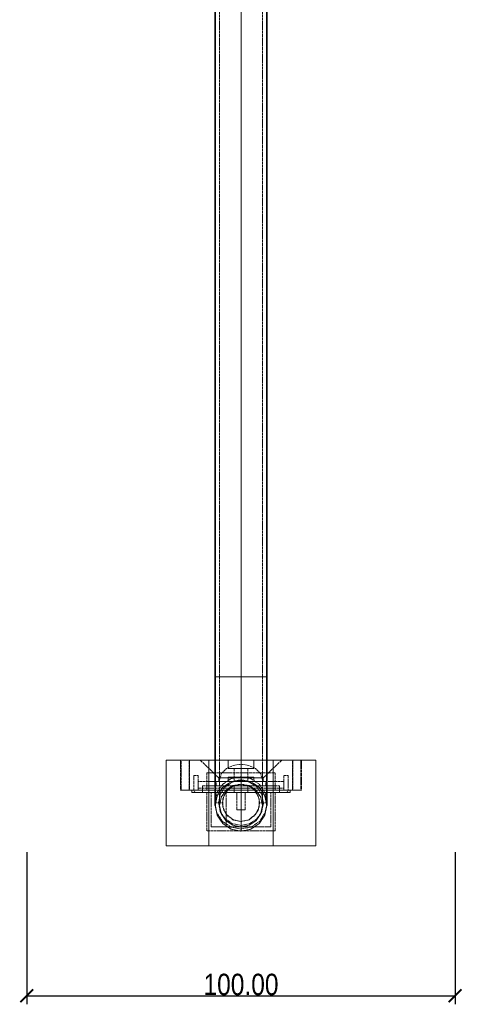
# Model space of a CAD drawing. Header units: millimetres. Extents: x -182 to 523, y -287 to 423.
# Tile 3 of 6: x -182 to -78, y -37 to 193. Entities that reach past the tile are written whole.
import ezdxf

# ---------------------------------------------------------------- set-up
doc = ezdxf.new("R2010")
doc.units = ezdxf.units.MM
doc.linetypes.add('DASHED2', pattern=[0.762, 0.635, -0.127])
for name, color, linetype, lineweight in [('DIMENSIONS', 2, 'CONTINUOUS', 13), ('HIDDEN', 8, 'DASHED2', 9), ('OUTLINE', 7, 'CONTINUOUS', 35), ('TANGENT', 8, 'CONTINUOUS', 13), ('VISIBLE', 7, 'CONTINUOUS', 18)]:
    doc.layers.add(name, color=color, linetype=linetype, lineweight=lineweight)
doc.styles.add('OpenSansCondensed-Light', font='OpenSansCondensed-Light.ttf')
doc.dimstyles.new('EZDXF', dxfattribs={"dimtxt": 0.25, "dimasz": 0.175, "dimexe": 0.375, "dimexo": 0.125, "dimgap": 0.1, "dimtad": 1, "dimlfac": 100, "dimzin": 12, "dimdsep": 46, "dimtxsty": 'OpenSansCondensed-Light', "dimblk": 'ARCHTICK', "dimcen": 2.5, "dimazin": 3, "dimtfac": 0.5, "dimtmove": 2, "dimatfit": 3})

# ---------------------------------------------------------------- blocks, each defined once
blk = doc.blocks.new('_ARCHTICK')
at = {"color": 0, "linetype": 'BYBLOCK', "const_width": 0.15}
blk.add_lwpolyline([(-0.5, -0.5), (0.5, 0.5)], dxfattribs=at)

msp = doc.modelspace()

# ---------------------------------------------------------------- linework, layer by layer
at = {"layer": 'HIDDEN'}
for points in [[(-135, 39.4), (-135, 389.4)], [(-130, 389.4), (-130, 39.4)], [(-125, 39.4), (-125, 389.4)], [(-130, 39.4), (-130.67179, 39.4), (-131.33513, 39.4), (-131.98167, 39.4), (-132.6033, 39.4), (-133.19219, 39.4), (-133.74094, 39.4), (-134.24264, 39.4), (-134.69099, 39.4), (-135.08035, 39.4), (-135.40581, 39.4), (-135.6633, 39.4), (-135.84957, 39.4), (-135.96227, 39.4), (-136, 39.4)], [(-135, 39.4), (-135, 27.92015), (-135, 22.73377), (-135, 18.18779), (-135, 14.45671), (-135, 12.94289), (-135, 11.68394), (-135, 10.692), (-135, 9.97655), (-135, 9.54447), (-135, 9.4)], [(-130, 39.4), (-130.55982, 39.4), (-131.1126, 39.4), (-131.6514, 39.4), (-132.16942, 39.4), (-132.66016, 39.4), (-133.11745, 39.4), (-133.53553, 39.4), (-133.90916, 39.4), (-134.23362, 39.4), (-134.50484, 39.4), (-134.71942, 39.4), (-134.87464, 39.4), (-134.96856, 39.4), (-135, 39.4)], [(-124, 39.4), (-124.03773, 39.4), (-124.15043, 39.4), (-124.3367, 39.4), (-124.59419, 39.4), (-124.91965, 39.4), (-125.30901, 39.4), (-125.75736, 39.4), (-126.25906, 39.4), (-126.80781, 39.4), (-127.3967, 39.4), (-128.01833, 39.4), (-128.66487, 39.4), (-129.32821, 39.4), (-130, 39.4)], [(-130, 39.4), (-129.44018, 39.4), (-128.8874, 39.4), (-128.3486, 39.4), (-127.83058, 39.4), (-127.33984, 39.4), (-126.88255, 39.4), (-126.46447, 39.4), (-126.09084, 39.4), (-125.76638, 39.4), (-125.49516, 39.4), (-125.28058, 39.4), (-125.12536, 39.4), (-125.03144, 39.4), (-125, 39.4)], [(-130, 39.4), (-130, 36.71285), (-130, 34.0595), (-130, 31.4733), (-130, 28.98679), (-130, 26.63123), (-130, 24.43624), (-130, 22.42944), (-130, 20.63604), (-130, 19.07862), (-130, 17.77675), (-130, 16.7468), (-130, 16.00173), (-130, 15.55091), (-130, 15.4)], [(-130, 39.4), (-130, 36.60089), (-130, 33.83698), (-130, 31.14302), (-130, 28.55291), (-130, 26.0992), (-130, 23.81275), (-130, 21.72233), (-130, 19.85421), (-130, 18.2319), (-130, 16.87578), (-130, 15.80292), (-130, 15.0268), (-130, 14.55719), (-130, 14.4)], [(-130, 39.4), (-130, 35.48124), (-130, 31.61177), (-130, 27.84023), (-130, 24.21407), (-130, 20.77888), (-130, 17.57786), (-130, 14.65126), (-130, 12.0359), (-130, 9.76465), (-130, 7.86609), (-130, 6.36408), (-130, 5.27752), (-130, 4.62007), (-130, 4.4)], [(-125, 39.4), (-125, 27.92015), (-125, 22.73377), (-125, 18.18779), (-125, 14.45671), (-125, 12.94289), (-125, 11.68394), (-125, 10.692), (-125, 9.97655), (-125, 9.54447), (-125, 9.4)], [(-147.5, 20), (-147.5, 0)], [(-147.5, 20), (-147.43712, 20), (-147.24928, 20), (-146.93883, 20), (-146.50969, 20), (-145.96724, 20), (-145.31831, 20), (-144.57107, 20), (-143.7349, 20), (-142.82032, 20), (-141.83884, 20), (-140.80279, 20), (-139.72521, 20), (-138.61964, 20), (-137.5, 20)], [(-142.1, 20), (-142.32393, 20), (-142.54504, 20), (-142.76056, 20), (-142.96777, 20), (-143.16406, 20), (-143.34698, 20), (-143.51421, 20), (-143.66366, 20), (-143.79345, 20), (-143.90194, 20), (-143.98777, 20), (-144.04986, 20), (-144.08742, 20), (-144.1, 20)], [(-144.1, 20), (-144.1, 13)], [(-142, 20), (-142.22393, 20), (-142.44504, 20), (-142.66056, 20), (-142.86777, 20), (-143.06406, 20), (-143.24698, 20), (-143.41421, 20), (-143.56366, 20), (-143.69345, 20), (-143.80194, 20), (-143.88777, 20), (-143.94986, 20), (-143.98742, 20), (-144, 20)], [(-144, 13), (-144, 20)], [(-142.1, 20), (-117.9, 20)], [(-142.1, 13), (-142.1, 20)], [(-118, 20), (-142, 20)], [(-142, 20), (-142, 13)], [(-130, 20), (-131.07092, 20), (-132.12837, 20), (-133.15905, 20), (-134.15001, 20), (-135.08878, 20), (-135.96356, 20), (-136.76334, 20), (-137.47806, 20), (-138.09875, 20), (-138.61759, 20), (-139.02806, 20), (-139.32499, 20), (-139.50466, 20), (-139.5648, 20)], [(-135.16, 15.82), (-139.5648, 20)], [(-137.5, 20), (-122.5, 20)], [(-137.5, 0), (-137.5, 20)], [(-124, 20), (-136, 20)], [(-135.15, 15), (-134.61572, 16.76122), (-133.39749, 18.01933), (-131.76008, 18.76149), (-130, 19)], [(-130, 20), (-130.33589, 20), (-130.66756, 20), (-130.99084, 20), (-131.30165, 20), (-131.5961, 20), (-131.87047, 20), (-132.12132, 20), (-132.34549, 20), (-132.54017, 20), (-132.70291, 20), (-132.83165, 20), (-132.92478, 20), (-132.98114, 20), (-133, 20)], [(-133, 18), (-133, 20)], [(-130, 20), (-129.66411, 20), (-129.33244, 20), (-129.00916, 20), (-128.69835, 20), (-128.4039, 20), (-128.12953, 20), (-127.87868, 20), (-127.65451, 20), (-127.45983, 20), (-127.29709, 20), (-127.16835, 20), (-127.07522, 20), (-127.01886, 20), (-127, 20)], [(-130, 20), (-128.92908, 20), (-127.87163, 20), (-126.84095, 20), (-125.84999, 20), (-124.91122, 20), (-124.03644, 20), (-123.23666, 20), (-122.52194, 20), (-121.90125, 20), (-121.38241, 20), (-120.97194, 20), (-120.67501, 20), (-120.49534, 20), (-120.4352, 20)], [(-130, 18), (-130, 20)], [(-130, 15.82), (-130, 20)], [(-124.85, 15), (-125.38428, 16.76122), (-126.60251, 18.01933), (-128.23992, 18.76149), (-130, 19)], [(-127, 18), (-127, 20)], [(-124.84, 15.82), (-120.4352, 20)], [(-122.5, 20), (-121.38036, 20), (-120.27479, 20), (-119.19721, 20), (-118.16116, 20), (-117.17968, 20), (-116.2651, 20), (-115.42893, 20), (-114.68169, 20), (-114.03276, 20), (-113.49031, 20), (-113.06117, 20), (-112.75072, 20), (-112.56288, 20), (-112.5, 20)], [(-122.5, 20), (-122.5, 0)], [(-118, 20), (-117.77607, 20), (-117.55496, 20), (-117.33944, 20), (-117.13223, 20), (-116.93594, 20), (-116.75302, 20), (-116.58579, 20), (-116.43634, 20), (-116.30655, 20), (-116.19806, 20), (-116.11223, 20), (-116.05014, 20), (-116.01258, 20), (-116, 20)], [(-118, 13), (-118, 20)], [(-117.9, 20), (-117.67607, 20), (-117.45496, 20), (-117.23944, 20), (-117.03223, 20), (-116.83594, 20), (-116.65302, 20), (-116.48579, 20), (-116.33634, 20), (-116.20655, 20), (-116.09806, 20), (-116.01223, 20), (-115.95014, 20), (-115.91258, 20), (-115.9, 20)], [(-117.9, 20), (-117.9, 13)], [(-116, 20), (-116, 13)], [(-115.9, 20), (-115.9, 13)], [(-112.5, 0), (-112.5, 20)], [(-141, 16.4), (-140, 16.4)], [(-141, 12.9), (-141, 16.4)], [(-140, 16.4), (-140, 13.4)], [(-138, 17), (-122, 17)], [(-138, 17), (-138, 13)], [(-136.1, 10), (-135.63567, 12.33437), (-134.31335, 14.31335), (-132.33437, 15.63567), (-130, 16.1), (-127.66563, 15.63567), (-125.68665, 14.31335), (-124.36433, 12.33437), (-123.9, 10)], [(-130, 18), (-130.33589, 18), (-130.66756, 18), (-130.99084, 18), (-131.30165, 18), (-131.5961, 18), (-131.87047, 18), (-132.12132, 18), (-132.34549, 18), (-132.54017, 18), (-132.70291, 18), (-132.83165, 18), (-132.92478, 18), (-132.98114, 18), (-133, 18)], [(-130, 18), (-130.17914, 18), (-130.35603, 18), (-130.52845, 18), (-130.69421, 18), (-130.85125, 18), (-130.99758, 18), (-131.13137, 18), (-131.25093, 18), (-131.35476, 18), (-131.44155, 18), (-131.51021, 18), (-131.55988, 18), (-131.58994, 18), (-131.6, 18)], [(-131.6, 15), (-131.6, 18)], [(-130, 18), (-129.82086, 18), (-129.64397, 18), (-129.47155, 18), (-129.30579, 18), (-129.14875, 18), (-129.00242, 18), (-128.86863, 18), (-128.74907, 18), (-128.64524, 18), (-128.55845, 18), (-128.48979, 18), (-128.44012, 18), (-128.41006, 18), (-128.4, 18)], [(-130, 18), (-129.66411, 18), (-129.33244, 18), (-129.00916, 18), (-128.69835, 18), (-128.4039, 18), (-128.12953, 18), (-127.87868, 18), (-127.65451, 18), (-127.45983, 18), (-127.29709, 18), (-127.16835, 18), (-127.07522, 18), (-127.01886, 18), (-127, 18)], [(-130, 15), (-130, 18)], [(-128.4, 15), (-128.4, 18)], [(-122, 17), (-122, 13)], [(-120, 16.4), (-119, 16.4)], [(-120, 13.4), (-120, 16.4)], [(-119, 16.4), (-119, 12.9)], [(-140, 15), (-140, 13)], [(-120, 15), (-140, 15)], [(-139, 14), (-121, 14)], [(-139, 12.4), (-139, 14)], [(-130, 15.4), (-132.2961, 14.94328), (-134.24264, 13.64264), (-135.54328, 11.6961), (-136, 9.4), (-135.54328, 7.1039), (-134.24264, 5.15736), (-132.2961, 3.85672), (-130, 3.4)], [(-136, 9.4), (-135.54328, 11.6961), (-134.24264, 13.64264), (-132.2961, 14.94328), (-130, 15.4)], [(-135.8, 15), (-135.65458, 15), (-135.22562, 15), (-134.53462, 15), (-133.61624, 15), (-132.51653, 15), (-131.29062, 15), (-130, 15), (-128.70938, 15), (-127.48347, 15), (-126.38376, 15), (-125.46538, 15), (-124.77438, 15), (-124.34542, 15), (-124.2, 15)], [(-135.8, 14), (-135.8, 15)], [(-124.2, 14), (-124.34542, 14), (-124.77438, 14), (-125.46538, 14), (-126.38376, 14), (-127.48347, 14), (-128.70938, 14), (-130, 14), (-131.29062, 14), (-132.51653, 14), (-133.61624, 14), (-134.53462, 14), (-135.22562, 14), (-135.65458, 14), (-135.8, 14)], [(-130, 15.25), (-132.00909, 14.85037), (-133.71231, 13.71231), (-134.85037, 12.00909), (-135.25, 10), (-134.85037, 7.99091), (-133.71231, 6.28769), (-132.00909, 5.14963), (-130, 4.75)], [(-130, 15.82), (-130.57774, 15.82), (-131.14821, 15.82), (-131.70424, 15.82), (-132.23884, 15.82), (-132.74529, 15.82), (-133.21721, 15.82), (-133.64867, 15.82), (-134.03425, 15.82), (-134.3691, 15.82), (-134.649, 15.82), (-134.87044, 15.82), (-135.03063, 15.82), (-135.12756, 15.82), (-135.16, 15.82)], [(-135.16, 15.82), (-135.16, 15)], [(-130, 15), (-130.57774, 15), (-131.14821, 15), (-131.70424, 15), (-132.23884, 15), (-132.74529, 15), (-133.21721, 15), (-133.64867, 15), (-134.03425, 15), (-134.3691, 15), (-134.649, 15), (-134.87044, 15), (-135.03063, 15), (-135.12756, 15), (-135.16, 15)], [(-124.85, 15), (-124.97912, 15), (-125.36001, 15), (-125.97357, 15), (-126.78903, 15), (-127.7655, 15), (-128.85402, 15), (-130, 15), (-131.14598, 15), (-132.2345, 15), (-133.21097, 15), (-134.02643, 15), (-134.63999, 15), (-135.02088, 15), (-135.15, 15)], [(-130, 4.4), (-131.91342, 4.7806), (-133.53553, 5.86447), (-134.6194, 7.48658), (-135, 9.4), (-134.6194, 11.31342), (-133.53553, 12.93553), (-131.91342, 14.0194), (-130, 14.4)], [(-130, 14.4), (-131.91342, 14.0194), (-133.53553, 12.93553), (-134.6194, 11.31342), (-135, 9.4)], [(-134.35, 10), (-134.01888, 11.66467), (-133.07591, 13.07591), (-131.66467, 14.01888), (-130, 14.35)], [(-130, 14.35), (-131.88739, 13.91921), (-133.40097, 12.71218), (-134.24094, 10.96797), (-134.24094, 9.03203), (-133.40097, 7.28782), (-131.88739, 6.08079), (-130, 5.65)], [(-130, 16), (-130.33589, 16), (-130.66756, 16), (-130.99084, 16), (-131.30165, 16), (-131.5961, 16), (-131.87047, 16), (-132.12132, 16), (-132.34549, 16), (-132.54017, 16), (-132.70291, 16), (-132.83165, 16), (-132.92478, 16), (-132.98114, 16), (-133, 16)], [(-133, 16), (-133, 15)], [(-130, 15), (-130.33589, 15), (-130.66756, 15), (-130.99084, 15), (-131.30165, 15), (-131.5961, 15), (-131.87047, 15), (-132.12132, 15), (-132.34549, 15), (-132.54017, 15), (-132.70291, 15), (-132.83165, 15), (-132.92478, 15), (-132.98114, 15), (-133, 15)], [(-130, 15), (-130.17914, 15), (-130.35603, 15), (-130.52845, 15), (-130.69421, 15), (-130.85125, 15), (-130.99758, 15), (-131.13137, 15), (-131.25093, 15), (-131.35476, 15), (-131.44155, 15), (-131.51021, 15), (-131.55988, 15), (-131.58994, 15), (-131.6, 15)], [(-130, 14), (-130.17914, 14), (-130.35603, 14), (-130.52845, 14), (-130.69421, 14), (-130.85125, 14), (-130.99758, 14), (-131.13137, 14), (-131.25093, 14), (-131.35476, 14), (-131.44155, 14), (-131.51021, 14), (-131.55988, 14), (-131.58994, 14), (-131.6, 14)], [(-131.6, 14), (-131.6, 12.4)], [(-130, 16), (-129.66411, 16), (-129.33244, 16), (-129.00916, 16), (-128.69835, 16), (-128.4039, 16), (-128.12953, 16), (-127.87868, 16), (-127.65451, 16), (-127.45983, 16), (-127.29709, 16), (-127.16835, 16), (-127.07522, 16), (-127.01886, 16), (-127, 16)], [(-130, 16), (-130, 15)], [(-130, 15.82), (-129.42226, 15.82), (-128.85179, 15.82), (-128.29576, 15.82), (-127.76116, 15.82), (-127.25471, 15.82), (-126.78279, 15.82), (-126.35133, 15.82), (-125.96575, 15.82), (-125.6309, 15.82), (-125.351, 15.82), (-125.12956, 15.82), (-124.96937, 15.82), (-124.87244, 15.82), (-124.84, 15.82)], [(-130, 15), (-130, 15.82)], [(-130, 3.4), (-127.7039, 3.85672), (-125.75736, 5.15736), (-124.45672, 7.1039), (-124, 9.4), (-124.45672, 11.6961), (-125.75736, 13.64264), (-127.7039, 14.94328), (-130, 15.4)], [(-130, 15.4), (-127.7039, 14.94328), (-125.75736, 13.64264), (-124.45672, 11.6961), (-124, 9.4)], [(-130, 4.75), (-127.99091, 5.14963), (-126.28769, 6.28769), (-125.14963, 7.99091), (-124.75, 10), (-125.14963, 12.00909), (-126.28769, 13.71231), (-127.99091, 14.85037), (-130, 15.25)], [(-130, 15), (-129.82086, 15), (-129.64397, 15), (-129.47155, 15), (-129.30579, 15), (-129.14875, 15), (-129.00242, 15), (-128.86863, 15), (-128.74907, 15), (-128.64524, 15), (-128.55845, 15), (-128.48979, 15), (-128.44012, 15), (-128.41006, 15), (-128.4, 15)], [(-130, 15), (-129.42226, 15), (-128.85179, 15), (-128.29576, 15), (-127.76116, 15), (-127.25471, 15), (-126.78279, 15), (-126.35133, 15), (-125.96575, 15), (-125.6309, 15), (-125.351, 15), (-125.12956, 15), (-124.96937, 15), (-124.87244, 15), (-124.84, 15)], [(-130, 15), (-129.66411, 15), (-129.33244, 15), (-129.00916, 15), (-128.69835, 15), (-128.4039, 15), (-128.12953, 15), (-127.87868, 15), (-127.65451, 15), (-127.45983, 15), (-127.29709, 15), (-127.16835, 15), (-127.07522, 15), (-127.01886, 15), (-127, 15)], [(-130, 14.4), (-128.08658, 14.0194), (-126.46447, 12.93553), (-125.3806, 11.31342), (-125, 9.4), (-125.3806, 7.48658), (-126.46447, 5.86447), (-128.08658, 4.7806), (-130, 4.4)], [(-125, 9.4), (-125.3806, 11.31342), (-126.46447, 12.93553), (-128.08658, 14.0194), (-130, 14.4)], [(-130, 14.35), (-128.33533, 14.01888), (-126.92409, 13.07591), (-125.98112, 11.66467), (-125.65, 10)], [(-130, 5.65), (-128.11261, 6.08079), (-126.59903, 7.28782), (-125.75906, 9.03203), (-125.75906, 10.96797), (-126.59903, 12.71218), (-128.11261, 13.91921), (-130, 14.35)], [(-130, 14), (-129.82086, 14), (-129.64397, 14), (-129.47155, 14), (-129.30579, 14), (-129.14875, 14), (-129.00242, 14), (-128.86863, 14), (-128.74907, 14), (-128.64524, 14), (-128.55845, 14), (-128.48979, 14), (-128.44012, 14), (-128.41006, 14), (-128.4, 14)], [(-130, 12.4), (-130, 14)], [(-128.4, 14), (-128.4, 12.4)], [(-127, 16), (-127, 15)], [(-124.84, 15.82), (-124.84, 15)], [(-124.2, 14), (-124.2, 15)], [(-121, 12.4), (-121, 14)], [(-120, 15), (-120, 13)], [(-144.1, 13), (-144.08742, 13), (-144.04986, 13), (-143.98777, 13), (-143.90194, 13), (-143.79345, 13), (-143.66366, 13), (-143.51421, 13), (-143.34698, 13), (-143.16406, 13), (-142.96777, 13), (-142.76056, 13), (-142.54504, 13), (-142.32393, 13), (-142.1, 13)], [(-144, 13), (-143.98742, 13), (-143.94986, 13), (-143.88777, 13), (-143.80194, 13), (-143.69345, 13), (-143.56366, 13), (-143.41421, 13), (-143.24698, 13), (-143.06406, 13), (-142.86777, 13), (-142.66056, 13), (-142.44504, 13), (-142.22393, 13), (-142, 13)], [(-141.5, 13), (-142.1, 13)], [(-142, 13), (-138, 13)], [(-118, 13), (-142, 13)], [(-141.5, 12.4), (-141.5, 13)], [(-138, 12.4), (-141.5, 12.4)], [(-141.5, 12.4), (-118.5, 12.4)], [(-141, 12.9), (-140.85355, 12.54645), (-140.5, 12.4)], [(-119.5, 12.4), (-140.5, 12.4)], [(-140, 13.4), (-120, 13.4)], [(-120, 13), (-140, 13)], [(-139, 12.4), (-121, 12.4)], [(-122, 13), (-138, 13)], [(-138, 3.5), (-138, 12.4)], [(-138, 12.4), (-122, 12.4)], [(-137, 12.4), (-133.5, 12.4)], [(-123, 12.4), (-137, 12.4)], [(-137, 4.4), (-137, 12.4)], [(-133.5, 12.4), (-123, 12.4)], [(-133.5, 4.4), (-133.5, 12.4)], [(-130, 13.4), (-130.17914, 13.4), (-130.35603, 13.4), (-130.52845, 13.4), (-130.69421, 13.4), (-130.85125, 13.4), (-130.99758, 13.4), (-131.13137, 13.4), (-131.25093, 13.4), (-131.35476, 13.4), (-131.44155, 13.4), (-131.51021, 13.4), (-131.55988, 13.4), (-131.58994, 13.4), (-131.6, 13.4)], [(-131.6, 12.4), (-131.6, 13.4)], [(-130, 12.4), (-130.17914, 12.4), (-130.35603, 12.4), (-130.52845, 12.4), (-130.69421, 12.4), (-130.85125, 12.4), (-130.99758, 12.4), (-131.13137, 12.4), (-131.25093, 12.4), (-131.35476, 12.4), (-131.44155, 12.4), (-131.51021, 12.4), (-131.55988, 12.4), (-131.58994, 12.4), (-131.6, 12.4)], [(-130, 12.4), (-130.11196, 12.4), (-130.22252, 12.4), (-130.33028, 12.4), (-130.43388, 12.4), (-130.53203, 12.4), (-130.62349, 12.4), (-130.70711, 12.4), (-130.78183, 12.4), (-130.84672, 12.4), (-130.90097, 12.4), (-130.94388, 12.4), (-130.97493, 12.4), (-130.99371, 12.4), (-131, 12.4)], [(-131, 8.4), (-131, 12.4)], [(-130, 13.4), (-129.82086, 13.4), (-129.64397, 13.4), (-129.47155, 13.4), (-129.30579, 13.4), (-129.14875, 13.4), (-129.00242, 13.4), (-128.86863, 13.4), (-128.74907, 13.4), (-128.64524, 13.4), (-128.55845, 13.4), (-128.48979, 13.4), (-128.44012, 13.4), (-128.41006, 13.4), (-128.4, 13.4)], [(-130, 12.4), (-130, 13.4)], [(-130, 12.4), (-129.82086, 12.4), (-129.64397, 12.4), (-129.47155, 12.4), (-129.30579, 12.4), (-129.14875, 12.4), (-129.00242, 12.4), (-128.86863, 12.4), (-128.74907, 12.4), (-128.64524, 12.4), (-128.55845, 12.4), (-128.48979, 12.4), (-128.44012, 12.4), (-128.41006, 12.4), (-128.4, 12.4)], [(-130, 12.4), (-129.88804, 12.4), (-129.77748, 12.4), (-129.66972, 12.4), (-129.56612, 12.4), (-129.46797, 12.4), (-129.37651, 12.4), (-129.29289, 12.4), (-129.21817, 12.4), (-129.15328, 12.4), (-129.09903, 12.4), (-129.05612, 12.4), (-129.02507, 12.4), (-129.00629, 12.4), (-129, 12.4)], [(-130, 8.4), (-130, 12.4)], [(-129, 8.4), (-129, 12.4)], [(-128.4, 12.4), (-128.4, 13.4)], [(-123, 4.4), (-123, 12.4)], [(-122, 13), (-118, 13)], [(-122, 3.5), (-122, 12.4)], [(-118.5, 12.4), (-122, 12.4)], [(-119.5, 12.4), (-119.14645, 12.54645), (-119, 12.9)], [(-118.5, 12.4), (-118.5, 13)], [(-117.9, 13), (-118.5, 13)], [(-118, 13), (-117.77607, 13), (-117.55496, 13), (-117.33944, 13), (-117.13223, 13), (-116.93594, 13), (-116.75302, 13), (-116.58579, 13), (-116.43634, 13), (-116.30655, 13), (-116.19806, 13), (-116.11223, 13), (-116.05014, 13), (-116.01258, 13), (-116, 13)], [(-117.9, 13), (-117.67607, 13), (-117.45496, 13), (-117.23944, 13), (-117.03223, 13), (-116.83594, 13), (-116.65302, 13), (-116.48579, 13), (-116.33634, 13), (-116.20655, 13), (-116.09806, 13), (-116.01223, 13), (-115.95014, 13), (-115.91258, 13), (-115.9, 13)], [(-136.10009, 10), (-134.35, 10)], [(-123.9, 10), (-124.36433, 7.66563), (-125.68665, 5.68665), (-127.66563, 4.36433), (-130, 3.9), (-132.33437, 4.36433), (-134.31335, 5.68665), (-135.63567, 7.66563), (-136.1, 10)], [(-135, 9.4), (-134.6194, 7.48658), (-133.53553, 5.86447), (-131.91342, 4.7806), (-130, 4.4)], [(-130, 5.65), (-131.66467, 5.98112), (-133.07591, 6.92409), (-134.01888, 8.33533), (-134.35, 10)], [(-125.65, 10), (-125.98112, 8.33533), (-126.92409, 6.92409), (-128.33533, 5.98112), (-130, 5.65)], [(-130, 4.4), (-128.08658, 4.7806), (-126.46447, 5.86447), (-125.3806, 7.48658), (-125, 9.4)], [(-123.89991, 10), (-125.65, 10)], [(-130, 8.4), (-130.11196, 8.4), (-130.22252, 8.4), (-130.33028, 8.4), (-130.43388, 8.4), (-130.53203, 8.4), (-130.62349, 8.4), (-130.70711, 8.4), (-130.78183, 8.4), (-130.84672, 8.4), (-130.90097, 8.4), (-130.94388, 8.4), (-130.97493, 8.4), (-130.99371, 8.4), (-131, 8.4)], [(-130, 8.4), (-129.88804, 8.4), (-129.77748, 8.4), (-129.66972, 8.4), (-129.56612, 8.4), (-129.46797, 8.4), (-129.37651, 8.4), (-129.29289, 8.4), (-129.21817, 8.4), (-129.15328, 8.4), (-129.09903, 8.4), (-129.05612, 8.4), (-129.02507, 8.4), (-129.00629, 8.4), (-129, 8.4)], [(-122, 3.5), (-138, 3.5)], [(-123, 4.4), (-137, 4.4)], [(-137, 4.4), (-133.5, 4.4)], [(-133.5, 4.4), (-123, 4.4)], [(-137.5, 0), (-138.61964, 0), (-139.72521, 0), (-140.80279, 0), (-141.83884, 0), (-142.82032, 0), (-143.7349, 0), (-144.57107, 0), (-145.31831, 0), (-145.96724, 0), (-146.50969, 0), (-146.93883, 0), (-147.24928, 0), (-147.43712, 0), (-147.5, 0)], [(-137.5, 0), (-122.5, 0)], [(-112.5, 0), (-112.56288, 0), (-112.75072, 0), (-113.06117, 0), (-113.49031, 0), (-114.03276, 0), (-114.68169, 0), (-115.42893, 0), (-116.2651, 0), (-117.17968, 0), (-118.16116, 0), (-119.19721, 0), (-120.27479, 0), (-121.38036, 0), (-122.5, 0)]]:
    msp.add_lwpolyline(points, dxfattribs=at)
at = {"layer": 'OUTLINE'}
for points in [[(-136, 39.4), (-136, 389.4)], [(-124, 39.4), (-124, 389.4)], [(-136, 39.4), (-136, 27.92015), (-136, 22.73377), (-136, 18.18779), (-136, 14.45671), (-136, 12.94289), (-136, 11.68394), (-136, 10.692), (-136, 9.97655), (-136, 9.54447), (-136, 9.4)], [(-124, 39.4), (-124, 27.92015), (-124, 22.73377), (-124, 18.18779), (-124, 14.45671), (-124, 12.94289), (-124, 11.68394), (-124, 10.692), (-124, 9.97655), (-124, 9.54447), (-124, 9.4)]]:
    msp.add_lwpolyline(points, dxfattribs=at)
at = {"layer": 'TANGENT'}
for points in [[(-130, 389.4), (-130, 39.4)], [(-136, 39.4), (-135.96227, 39.4), (-135.84957, 39.4), (-135.6633, 39.4), (-135.40581, 39.4), (-135.08035, 39.4), (-134.69099, 39.4), (-134.24264, 39.4), (-133.74094, 39.4), (-133.19219, 39.4), (-132.6033, 39.4), (-131.98167, 39.4), (-131.33513, 39.4), (-130.67179, 39.4), (-130, 39.4)], [(-130, 39.4), (-129.32821, 39.4), (-128.66487, 39.4), (-128.01833, 39.4), (-127.3967, 39.4), (-126.80781, 39.4), (-126.25906, 39.4), (-125.75736, 39.4), (-125.30901, 39.4), (-124.91965, 39.4), (-124.59419, 39.4), (-124.3367, 39.4), (-124.15043, 39.4), (-124.03773, 39.4), (-124, 39.4)], [(-130, 39.4), (-130, 35.36928), (-130, 31.38925), (-130, 27.50995), (-130, 23.78019), (-130, 20.24685), (-130, 16.95437), (-130, 13.94416), (-130, 11.25407), (-130, 8.91793), (-130, 6.96512), (-130, 5.4202), (-130, 4.3026), (-130, 3.62636), (-130, 3.4)], [(-137.5, 20), (-137.5, 0)], [(-122.5, 0), (-122.5, 20)], [(-130, 3.4), (-132.2961, 3.85672), (-134.24264, 5.15736), (-135.54328, 7.1039), (-136, 9.4)], [(-124, 9.4), (-124.45672, 7.1039), (-125.75736, 5.15736), (-127.7039, 3.85672), (-130, 3.4)]]:
    msp.add_lwpolyline(points, dxfattribs=at)
at = {"layer": 'VISIBLE'}
for points in [[(-137.5, 20), (-138.61964, 20), (-139.72521, 20), (-140.80279, 20), (-141.83884, 20), (-142.82032, 20), (-143.7349, 20), (-144.57107, 20), (-145.31831, 20), (-145.96724, 20), (-146.50969, 20), (-146.93883, 20), (-147.24928, 20), (-147.43712, 20), (-147.5, 20)], [(-147.5, 0), (-147.5, 20)], [(-136, 20), (-137.5, 20)], [(-122.5, 20), (-124, 20)], [(-112.5, 20), (-112.56288, 20), (-112.75072, 20), (-113.06117, 20), (-113.49031, 20), (-114.03276, 20), (-114.68169, 20), (-115.42893, 20), (-116.2651, 20), (-117.17968, 20), (-118.16116, 20), (-119.19721, 20), (-120.27479, 20), (-121.38036, 20), (-122.5, 20)], [(-112.5, 20), (-112.5, 0)], [(-130, 3.4), (-132.2961, 3.85672), (-134.24264, 5.15736), (-135.54328, 7.1039), (-136, 9.4)], [(-124, 9.4), (-124.45672, 7.1039), (-125.75736, 5.15736), (-127.7039, 3.85672), (-130, 3.4)], [(-147.5, 0), (-147.43712, 0), (-147.24928, 0), (-146.93883, 0), (-146.50969, 0), (-145.96724, 0), (-145.31831, 0), (-144.57107, 0), (-143.7349, 0), (-142.82032, 0), (-141.83884, 0), (-140.80279, 0), (-139.72521, 0), (-138.61964, 0), (-137.5, 0)], [(-122.5, 0), (-137.5, 0)], [(-122.5, 0), (-121.38036, 0), (-120.27479, 0), (-119.19721, 0), (-118.16116, 0), (-117.17968, 0), (-116.2651, 0), (-115.42893, 0), (-114.68169, 0), (-114.03276, 0), (-113.49031, 0), (-113.06117, 0), (-112.75072, 0), (-112.56288, 0), (-112.5, 0)]]:
    msp.add_lwpolyline(points, dxfattribs=at)

# ---------------------------------------------------------------- dimensions: what is measured, and where the dimension line sits
at = {"layer": 'DIMENSIONS'}
msp.add_linear_dim(base=(-180, -35), p1=(-180, 0), p2=(-80, 0), text='100.00', dimstyle='EZDXF', override={"dimtxt": 5, "dimasz": 3, "dimexe": 2, "dimexo": 1.5, "dimtad": 1, "dimdec": 2, "dimclrd": 2, "dimclre": 2, "dimclrt": 2}, dxfattribs=at).render()

doc.saveas('drawing.dxf')
